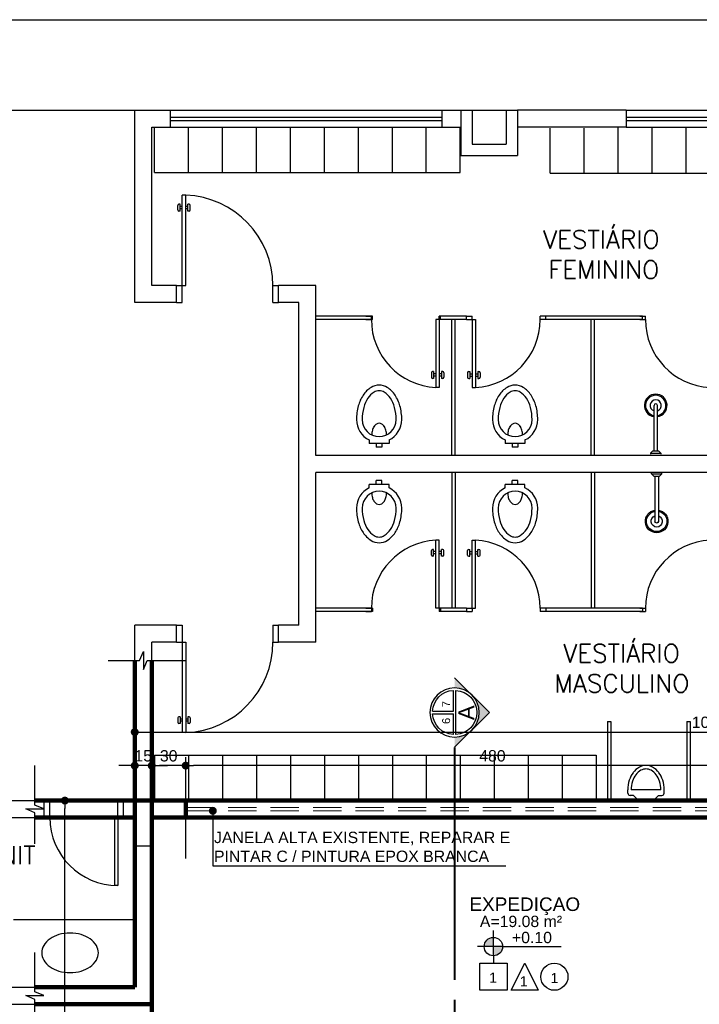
# Model space of a CAD drawing. Header units: metres. Extents: x -44 to 208, y -13 to 238.
# Tile 100 of 154: x -32.32 to -26.31, y 227.71 to 236.41. Entities that reach past the tile are written whole.
import ezdxf
from ezdxf.enums import TextEntityAlignment as Align

# ---------------------------------------------------------------- set-up
doc = ezdxf.new("R2010")
doc.units = ezdxf.units.M
doc.header["$MEASUREMENT"] = 0
doc.linetypes.add('HIDDEN', pattern=[0.375, 0.25, -0.125])
doc.layers.add('A4Proj', color=1, linetype='HIDDEN', lineweight=9)
doc.layers.add('ALV-ALT', color=7, linetype='Continuous', lineweight=90)
for name, color, linetype in [('CTA-GER', 35, 'Continuous'), ('FINO-03', 2, 'Continuous'), ('HTC-EST', 253, 'Continuous'), ('PAREDES', 4, 'Continuous'), ('PIS-DSN', 40, 'Continuous'), ('SMB-GER', 9, 'Continuous'), ('TXT-AMB', 25, 'Continuous'), ('TXT-ESP', 40, 'Continuous')]:
    doc.layers.add(name, color=color, linetype=linetype)
doc.styles.add('50-30', font='romans.shx', dxfattribs={"height": 0.16})
doc.styles.add('ARIAL', font='arial.ttf')
doc.styles.add('Griffe', font='arial.ttf')
doc.styles.add('Texto Ambiente 1-50', font='arial.ttf', dxfattribs={"height": 0.12})
doc.styles.add('Texto Cota', font='arial.ttf')
doc.styles.add('Texto Especificacao 1-50', font='arial.ttf', dxfattribs={"height": 0.1})
doc.dimstyles.new('ARQ-1-50', dxfattribs={"dimscale": 0, "dimtxt": 0.1, "dimasz": 0.07, "dimexe": 0.075, "dimexo": 0.1, "dimgap": 0.035, "dimtad": 1, "dimdec": 0, "dimlfac": 100, "dimzin": 1, "dimdsep": 46, "dimtxsty": 'Texto Cota', "dimblk": 'DOT', "dimcen": 0.1, "dimclrd": 256, "dimclre": 256, "dimclrt": 15, "dimaunit": 1, "dimadec": 0, "dimazin": 0, "dimtfac": 1.8, "dimtdec": 0, "dimtix": 1, "dimtmove": 2, "dimatfit": 1, "dimldrblk": 'DOT', "dimfxl": 1, "dimtolj": 1, "dimtzin": 4, "dimlwd": -1, "dimarcsym": 0})

# ---------------------------------------------------------------- blocks, each defined once
blk = doc.blocks.new('CHUV-2')
at = {"layer": 'HTC-EST', "linetype": 'Continuous'}
for p, q in [((0.1812, -0.0167), (0.2012, 0.0033)), ((0.2012, 0.0033), (0.2112, 0.0033)), ((0.2012, -0.0867), (0.2012, 0.0033)), ((0.1812, -0.0267), (-0.2188, -0.0267)), ((0.1812, -0.0567), (-0.2188, -0.0567)), ((0.1812, -0.0667), (0.1812, -0.0167)), ((0.1812, -0.0667), (0.2012, -0.0867)), ((0.2012, -0.0867), (0.2112, -0.0867))]:
    blk.add_line(p, q, dxfattribs=at)
for radius, start, end in [(0.1, 8.62693, 351.37307), (0.09, 8.62693, 351.37307), (0.05, 17.4576, 342.5424), (0.015, 90, 270)]:
    blk.add_arc((-0.2188, -0.0417), radius, start, end, dxfattribs=at)
blk = doc.blocks.new('CHUVEIRO')
at = {"layer": 'FINO-03'}
blk.add_blockref('CHUV-2', (0.0295, 0.0403), dxfattribs=at)
blk = doc.blocks.new('ENTORNO')
at = {"layer": 'HTC-EST'}
for p, q in [((93.3591, 2.6406), (132.8091, 2.6406)), ((93.3591, 1.8406), (100.1591, 1.8406)), ((100.1591, 0.1406), (100.1591, 1.8406)), ((100.1591, 1.8406), (100.4741, 1.8406)), ((100.4741, 1.8406), (102.8741, 1.8406)), ((100.4741, 1.6906), (100.4741, 1.8406)), ((102.8741, 1.8406), (103.1391, 1.8406)), ((102.8741, 1.6906), (102.8741, 1.8406)), ((103.0391, 1.8406), (103.0391, 1.4406)), ((103.1391, 1.8406), (103.1391, 1.5406)), ((103.1391, 1.8406), (103.5391, 1.8406)), ((103.4391, 1.8406), (103.4391, 1.5406)), ((104.4991, 1.8406), (103.5391, 1.8406)), ((103.5391, 1.8406), (103.5391, 1.4406)), ((104.4991, 1.8406), (106.8991, 1.8406)), ((104.4991, 1.8406), (104.4991, 1.6906)), ((100.4741, 1.7806), (102.8741, 1.7806)), ((100.4741, 1.7506), (102.8741, 1.7506)), ((104.4991, 1.7806), (106.8991, 1.7806)), ((104.4991, 1.7506), (106.8991, 1.7506)), ((100.3091, 0.2906), (100.3091, 1.6906)), ((100.3091, 1.6906), (100.4741, 1.6906)), ((100.3341, 1.2906), (100.3341, 1.6906)), ((100.4741, 1.6906), (102.8741, 1.6906)), ((100.6341, 1.2906), (100.6341, 1.6906)), ((100.9341, 1.2906), (100.9341, 1.6906)), ((101.2341, 1.2906), (101.2341, 1.6906)), ((101.5341, 1.2906), (101.5341, 1.6906)), ((101.8341, 1.2906), (101.8341, 1.6906)), ((102.1341, 1.2906), (102.1341, 1.6906)), ((102.4341, 1.2906), (102.4341, 1.6906)), ((102.7341, 1.2906), (102.7341, 1.6906)), ((102.8741, 1.6906), (103.0391, 1.6906)), ((103.0341, 1.2906), (103.0341, 1.6906)), ((104.4991, 1.6906), (103.5391, 1.6906)), ((103.8276, 1.2836), (103.8276, 1.6836)), ((104.1276, 1.2836), (104.1276, 1.6836)), ((104.4276, 1.2906), (104.4276, 1.6906)), ((104.4991, 1.6906), (106.8991, 1.6906)), ((104.7276, 1.2906), (104.7276, 1.6906)), ((105.0276, 1.2836), (105.0276, 1.6836)), ((103.1391, 1.5406), (103.4391, 1.5406)), ((103.0391, 1.4406), (103.5391, 1.4406)), ((100.3341, 1.2906), (103.0341, 1.2906)), ((103.8276, 1.2836), (105.0276, 1.2836)), ((104.7276, 1.2836), (105.9276, 1.2836)), ((100.5791, 0.2906), (100.5791, 1.0901)), ((100.6091, 1.0901), (100.5791, 1.0901)), ((100.6091, 0.2906), (100.6091, 1.0901)), ((100.5391, 0.9601), (100.5391, 1.0001)), ((100.5591, 1.0101), (100.5491, 1.0101)), ((100.5591, 0.9501), (100.5591, 1.0101)), ((100.5791, 0.9901), (100.5591, 0.9901)), ((100.5791, 0.9701), (100.5591, 0.9701)), ((100.6291, 0.9901), (100.6091, 0.9901)), ((100.6291, 0.9701), (100.6091, 0.9701)), ((100.6391, 1.0101), (100.6291, 1.0101)), ((100.6291, 0.9501), (100.6291, 1.0101)), ((100.6491, 0.9601), (100.6491, 1.0001)), ((100.5591, 0.9501), (100.5491, 0.9501)), ((100.6391, 0.9501), (100.6291, 0.9501)), ((100.5291, 0.2906), (100.3091, 0.2906)), ((100.5291, 0.1406), (100.5291, 0.2906)), ((100.5291, 0.2906), (100.6091, 0.2906)), ((100.5791, 0.1406), (100.5791, 0.2906)), ((101.3791, 0.1406), (101.3791, 0.2906)), ((101.3791, 0.2906), (101.4291, 0.2906)), ((101.7591, 0.2906), (101.4291, 0.2906)), ((101.4291, 0.1406), (101.4291, 0.2906)), ((101.7591, -1.2094), (101.7591, 0.2906)), ((100.5291, 0.1406), (100.1591, 0.1406)), ((100.5291, 0.1406), (100.5791, 0.1406)), ((101.3791, 0.1406), (101.4291, 0.1406)), ((101.6091, 0.1406), (101.4291, 0.1406)), ((101.6091, -2.7094), (101.6091, 0.1406)), ((102.2591, 0.0206), (101.7591, 0.0206)), ((102.1987, 0.0206), (102.2487, 0.0206)), ((102.2487, -0.0094), (102.2487, 0.0206)), ((102.2591, -0.0094), (102.2591, 0.0206)), ((102.8487, -0.0094), (102.8487, 0.0206)), ((102.8987, 0.0206), (102.8487, 0.0206)), ((102.8591, -0.0094), (102.8591, 0.0206)), ((103.0891, 0.0206), (102.8591, 0.0206)), ((103.0891, -0.0094), (103.0891, 0.0206)), ((103.0891, 0.0206), (103.1391, 0.0206)), ((103.1391, -0.0094), (103.1391, 0.0206)), ((103.7391, -0.0094), (103.7391, 0.0206)), ((103.7891, 0.0206), (103.7391, 0.0206)), ((104.6441, 0.0206), (103.7893, 0.0206)), ((103.7893, -0.0094), (103.7893, 0.0206)), ((104.6191, 0.0206), (104.6691, 0.0206)), ((104.6441, -0.0094), (104.6441, 0.0206)), ((104.6691, -0.0094), (104.6691, 0.0206)), ((102.2591, -0.0094), (101.7591, -0.0094)), ((102.1987, -0.0094), (102.2487, -0.0094)), ((102.8187, -0.0094), (102.8187, -0.6094)), ((102.8187, -0.0094), (102.8187, -0.0094)), ((102.8487, -0.0094), (102.8187, -0.0094)), ((102.8487, -0.0094), (102.8487, -0.6094)), ((102.8987, -0.0094), (102.8487, -0.0094)), ((103.0891, -0.0094), (102.8591, -0.0094)), ((102.9591, -1.2094), (102.9591, -0.0094)), ((102.9891, -1.2094), (102.9891, -0.0094)), ((103.0891, -0.0094), (103.1391, -0.0094)), ((103.1391, -0.0094), (103.1391, -0.6094)), ((103.1391, -0.0094), (103.1691, -0.0094)), ((103.1691, -0.0094), (103.1691, -0.6094)), ((103.1691, -0.0094), (103.1691, -0.0094)), ((103.7891, -0.0094), (103.7391, -0.0094)), ((104.6441, -0.0094), (103.7893, -0.0094)), ((104.1891, -1.2094), (104.1891, -0.0094)), ((104.2191, -1.2094), (104.2191, -0.0094)), ((104.6191, -0.0094), (104.6691, -0.0094)), ((102.7787, -0.4794), (102.7787, -0.5194)), ((102.7987, -0.4694), (102.7887, -0.4694)), ((102.7987, -0.4694), (102.7987, -0.5294)), ((102.8187, -0.4894), (102.7987, -0.4894)), ((102.8187, -0.5094), (102.7987, -0.5094)), ((102.8687, -0.4894), (102.8487, -0.4894)), ((102.8687, -0.5094), (102.8487, -0.5094)), ((102.8687, -0.4694), (102.8687, -0.5294)), ((102.8787, -0.4694), (102.8687, -0.4694)), ((102.8887, -0.4794), (102.8887, -0.5194)), ((103.0991, -0.4794), (103.0991, -0.5194)), ((103.1091, -0.4694), (103.1191, -0.4694)), ((103.1191, -0.4694), (103.1191, -0.5294)), ((103.1191, -0.4894), (103.1391, -0.4894)), ((103.1191, -0.5094), (103.1391, -0.5094)), ((103.1691, -0.4894), (103.1891, -0.4894)), ((103.1691, -0.5094), (103.1891, -0.5094)), ((103.1891, -0.4694), (103.1991, -0.4694)), ((103.1891, -0.4694), (103.1891, -0.5294)), ((103.2091, -0.4794), (103.2091, -0.5194)), ((102.7987, -0.5294), (102.7887, -0.5294)), ((102.8787, -0.5294), (102.8687, -0.5294)), ((103.1091, -0.5294), (103.1191, -0.5294)), ((103.1891, -0.5294), (103.1991, -0.5294)), ((102.8487, -0.6094), (102.8187, -0.6094)), ((103.1391, -0.6094), (103.1691, -0.6094)), ((102.2304, -1.073), (102.2304, -1.103)), ((102.4047, -1.103), (102.2304, -1.103)), ((102.2925, -1.103), (102.2925, -1.138)), ((102.3425, -1.103), (102.3425, -1.138)), ((102.4047, -1.073), (102.4047, -1.103)), ((103.4312, -1.073), (103.4312, -1.103)), ((103.6055, -1.103), (103.4312, -1.103)), ((103.4934, -1.103), (103.4934, -1.138)), ((103.5434, -1.103), (103.5434, -1.138)), ((103.6055, -1.073), (103.6055, -1.103)), ((107.8791, -1.2094), (101.7591, -1.2094)), ((102.3425, -1.138), (102.2925, -1.138)), ((102.9591, -1.2047), (102.9591, -1.2094)), ((102.9891, -1.2047), (102.9891, -1.2094)), ((103.5434, -1.138), (103.4934, -1.138)), ((107.8791, -1.3594), (101.7591, -1.3594)), ((101.7591, -2.8594), (101.7591, -1.3594)), ((102.9591, -1.3594), (102.9591, -2.5594)), ((102.9891, -1.3594), (102.9891, -2.5594)), ((104.1891, -1.3594), (104.1891, -2.5594)), ((104.2191, -1.3594), (104.2191, -2.5594)), ((102.4047, -1.4657), (102.2304, -1.4657)), ((102.2304, -1.4957), (102.2304, -1.4657)), ((102.2925, -1.4657), (102.2925, -1.4307)), ((102.3425, -1.4307), (102.2925, -1.4307)), ((102.3425, -1.4657), (102.3425, -1.4307)), ((102.4047, -1.4957), (102.4047, -1.4657)), ((103.6055, -1.4657), (103.4312, -1.4657)), ((103.4312, -1.4957), (103.4312, -1.4657)), ((103.4934, -1.4657), (103.4934, -1.4307)), ((103.5434, -1.4307), (103.4934, -1.4307)), ((103.5434, -1.4657), (103.5434, -1.4307)), ((103.6055, -1.4957), (103.6055, -1.4657)), ((102.8187, -2.5594), (102.8187, -1.9594)), ((102.8487, -1.9594), (102.8187, -1.9594)), ((102.8487, -2.5594), (102.8487, -1.9594)), ((103.1391, -2.5594), (103.1391, -1.9594)), ((103.1391, -1.9594), (103.1691, -1.9594)), ((103.1691, -2.5594), (103.1691, -1.9594)), ((102.7787, -2.0894), (102.7787, -2.0494)), ((102.7987, -2.0394), (102.7887, -2.0394)), ((102.7987, -2.0994), (102.7987, -2.0394)), ((102.8187, -2.0594), (102.7987, -2.0594)), ((102.8187, -2.0794), (102.7987, -2.0794)), ((102.8687, -2.0594), (102.8487, -2.0594)), ((102.8687, -2.0794), (102.8487, -2.0794)), ((102.8687, -2.0994), (102.8687, -2.0394)), ((102.8787, -2.0394), (102.8687, -2.0394)), ((102.8887, -2.0894), (102.8887, -2.0494)), ((103.0991, -2.0894), (103.0991, -2.0494)), ((103.1091, -2.0394), (103.1191, -2.0394)), ((103.1191, -2.0994), (103.1191, -2.0394)), ((103.1191, -2.0594), (103.1391, -2.0594)), ((103.1191, -2.0794), (103.1391, -2.0794)), ((103.1691, -2.0594), (103.1891, -2.0594)), ((103.1691, -2.0794), (103.1891, -2.0794)), ((103.1891, -2.0394), (103.1991, -2.0394)), ((103.1891, -2.0994), (103.1891, -2.0394)), ((103.2091, -2.0894), (103.2091, -2.0494)), ((102.7987, -2.0994), (102.7887, -2.0994)), ((102.8787, -2.0994), (102.8687, -2.0994)), ((103.1091, -2.0994), (103.1191, -2.0994)), ((103.1891, -2.0994), (103.1991, -2.0994)), ((102.2591, -2.5594), (101.7591, -2.5594)), ((102.2591, -2.5894), (101.7591, -2.5894)), ((102.1987, -2.5594), (102.2487, -2.5594)), ((102.1987, -2.5894), (102.2487, -2.5894)), ((102.2487, -2.5594), (102.2487, -2.5894)), ((102.2591, -2.5594), (102.2591, -2.5894)), ((102.8187, -2.5594), (102.8187, -2.5594)), ((102.8487, -2.5594), (102.8187, -2.5594)), ((102.8487, -2.5594), (102.8487, -2.5894)), ((102.8987, -2.5594), (102.8487, -2.5594)), ((102.8987, -2.5894), (102.8487, -2.5894)), ((102.8591, -2.5594), (102.8591, -2.5894)), ((103.0891, -2.5594), (102.8591, -2.5594)), ((103.0891, -2.5894), (102.8591, -2.5894)), ((103.0891, -2.5594), (103.0891, -2.5894)), ((103.0891, -2.5594), (103.1391, -2.5594)), ((103.0891, -2.5894), (103.1391, -2.5894)), ((103.1391, -2.5594), (103.1391, -2.5894)), ((103.1391, -2.5594), (103.1691, -2.5594)), ((103.1691, -2.5594), (103.1691, -2.5594)), ((103.7391, -2.5594), (103.7391, -2.5894)), ((103.7891, -2.5594), (103.7391, -2.5594)), ((103.7891, -2.5894), (103.7391, -2.5894)), ((104.6441, -2.5594), (103.7893, -2.5594)), ((103.7893, -2.5594), (103.7893, -2.5894)), ((104.6441, -2.5894), (103.7893, -2.5894)), ((104.6191, -2.5594), (104.6691, -2.5594)), ((104.6191, -2.5894), (104.6691, -2.5894)), ((104.6441, -2.5594), (104.6441, -2.5894)), ((104.6691, -2.5594), (104.6691, -2.5894)), ((100.1591, -4.2594), (100.1591, -2.7094)), ((100.5291, -2.7094), (100.1591, -2.7094)), ((100.5291, -2.8594), (100.5291, -2.7094)), ((100.5291, -2.7094), (100.5791, -2.7094)), ((100.5791, -2.7094), (100.5791, -2.8594)), ((101.3791, -2.7094), (101.3791, -2.8594)), ((101.3791, -2.7094), (101.4291, -2.7094)), ((101.4291, -2.8594), (101.4291, -2.7094)), ((101.6091, -2.7094), (101.4291, -2.7094)), ((100.3091, -4.2594), (100.3091, -2.8594)), ((100.5291, -2.8594), (100.3091, -2.8594)), ((100.5291, -2.8594), (100.6091, -2.8594)), ((100.5791, -2.8594), (100.5791, -3.6588)), ((100.6091, -2.8594), (100.6091, -3.6588)), ((101.3791, -2.8594), (101.4291, -2.8594)), ((101.7591, -2.8594), (101.4291, -2.8594)), ((100.5391, -3.5288), (100.5391, -3.5688)), ((100.5591, -3.5188), (100.5491, -3.5188)), ((100.5591, -3.5188), (100.5591, -3.5788)), ((100.5791, -3.5388), (100.5591, -3.5388)), ((100.5791, -3.5588), (100.5591, -3.5588)), ((100.6291, -3.5388), (100.6091, -3.5388)), ((100.6291, -3.5588), (100.6091, -3.5588)), ((100.6391, -3.5188), (100.6291, -3.5188)), ((100.6291, -3.5188), (100.6291, -3.5788)), ((100.6491, -3.5288), (100.6491, -3.5688)), ((104.3341, -3.5594), (104.3341, -4.2594)), ((104.3341, -3.5594), (104.3641, -3.5594)), ((104.3641, -3.5594), (104.3641, -4.2594)), ((105.0341, -3.5594), (105.0341, -4.2594)), ((105.0341, -3.5594), (105.0641, -3.5594)), ((105.0641, -3.5594), (105.0641, -4.2594)), ((100.5591, -3.5788), (100.5491, -3.5788)), ((100.6391, -3.5788), (100.6291, -3.5788)), ((100.6091, -3.6588), (100.5791, -3.6588)), ((100.3341, -3.8594), (104.2341, -3.8594)), ((100.3341, -3.8594), (100.3341, -4.2594)), ((100.6341, -3.8594), (100.6341, -4.2594)), ((100.9341, -3.8594), (100.9341, -4.2594)), ((101.2341, -3.8594), (101.2341, -4.2594)), ((101.5341, -3.8594), (101.5341, -4.2594)), ((101.8341, -3.8594), (101.8341, -4.2594)), ((102.1341, -3.8594), (102.1341, -4.2594)), ((102.4341, -3.8594), (102.4341, -4.2594)), ((102.7341, -3.8594), (102.7341, -4.2594)), ((103.0341, -3.8594), (103.0341, -4.2594)), ((103.3341, -3.8594), (103.3341, -4.2594)), ((103.6341, -3.8594), (103.6341, -4.2594)), ((103.9341, -3.8594), (103.9341, -4.2594)), ((104.2341, -3.8594), (104.2341, -4.2594)), ((104.3341, -3.8594), (104.3341, -4.2594)), ((104.5138, -4.1944), (104.5138, -4.1644)), ((104.8045, -4.1644), (104.5438, -4.1644)), ((104.8345, -4.1944), (104.8345, -4.1644)), ((98.9591, -4.2594), (99.3591, -4.2594)), ((99.3591, -4.4094), (99.3591, -4.2594)), ((99.3591, -4.2594), (99.4091, -4.2594)), ((99.3591, -4.2594), (99.3591, -4.2594)), ((99.4091, -4.4094), (99.4091, -4.2594)), ((100.0091, -4.4094), (100.0091, -4.2594)), ((100.0591, -4.2594), (100.0091, -4.2594)), ((100.0591, -4.4094), (100.0591, -4.2594)), ((100.0591, -4.2594), (100.1591, -4.2594)), ((104.5638, -4.2144), (104.5338, -4.2144)), ((104.5962, -4.2468), (104.5638, -4.2144)), ((104.745, -4.2498), (104.6033, -4.2498)), ((104.7521, -4.2468), (104.7845, -4.2144)), ((104.7845, -4.2144), (104.8145, -4.2144)), ((98.9591, -4.4094), (99.3591, -4.4094)), ((99.3591, -4.4094), (99.4091, -4.4094)), ((99.9791, -4.4094), (99.9791, -5.0094)), ((100.0091, -4.4094), (99.9791, -4.4094)), ((100.0591, -4.4094), (100.0091, -4.4094)), ((100.0091, -4.4094), (100.0091, -5.0094)), ((100.0591, -4.4094), (100.1591, -4.4094)), ((100.0091, -5.0094), (99.9791, -5.0094)), ((99.0891, -5.3094), (100.1591, -5.3094)), ((98.0591, -5.9094), (100.1591, -5.9094)), ((97.9091, -6.0594), (100.1591, -6.0594))]:
    blk.add_line(p, q, dxfattribs=at)
blk.add_lwpolyline([(99.5877, -5.7795, 0.07067), (99.6868, -5.7655, 0.082314), (99.7645, -5.7283, 0.106842), (99.8204, -5.668, 0.13438), (99.8377, -5.6045, 0.13438), (99.8204, -5.5411, 0.106842), (99.7645, -5.4808, 0.082314), (99.6868, -5.4436, 0.07067), (99.5877, -5.4295, 0.07067), (99.4886, -5.4436, 0.082314), (99.411, -5.4808, 0.106842), (99.3551, -5.5411, 0.13438), (99.3377, -5.6045, 0.13438), (99.3551, -5.668, 0.106842), (99.411, -5.7283, 0.082314), (99.4886, -5.7655, 0.07067)], format="xyb", close=True, dxfattribs=at)
for centre, radius, start, end in [((100.5791, 0.2906), 0.8, 0, 87.8509), ((100.5491, 1.0001), 0.01, 90, 180), ((100.5491, 0.9601), 0.01, 180, 270), ((100.6391, 1.0001), 0.01, 0, 90), ((100.6391, 0.9601), 0.01, 270, 0), ((102.8501, -0.0088), 0.6014, 180.05524, 267.00716), ((103.1377, -0.0088), 0.6014, 272.99284, 359.94476), ((105.2705, -0.0088), 0.6014, 180.05524, 267.00716), ((102.7887, -0.4794), 0.01, 90, 180), ((102.7887, -0.5194), 0.01, 180, 270), ((102.8787, -0.4794), 0.01, 0, 90), ((102.8787, -0.5194), 0.01, 270, 0), ((103.1091, -0.4794), 0.01, 90, 180), ((103.1091, -0.5194), 0.01, 180, 270), ((103.1991, -0.4794), 0.01, 0, 90), ((103.1991, -0.5194), 0.01, 270, 0), ((102.3692, -0.8039), 0.2309, 122.27961, 146.74563), ((102.3175, -0.7222), 0.1342, 90, 122.27961), ((102.3175, -0.7222), 0.1342, 57.72039, 90), ((102.2659, -0.8039), 0.2309, 33.25437, 57.72039), ((103.57, -0.8039), 0.2309, 122.27961, 146.74563), ((103.5184, -0.7222), 0.1342, 90, 122.27961), ((103.5184, -0.7222), 0.1342, 57.72039, 90), ((103.4667, -0.8039), 0.2309, 33.25437, 57.72039), ((102.4512, -0.8577), 0.329, 146.74563, 164.80419), ((102.3692, -0.8039), 0.1809, 122.27961, 146.74563), ((102.3175, -0.7222), 0.0842, 90, 122.27961), ((102.3175, -0.7222), 0.0842, 57.72039, 90), ((102.2659, -0.8039), 0.1809, 33.25437, 57.72039), ((102.1838, -0.8577), 0.329, 15.19581, 33.25437), ((103.6521, -0.8577), 0.329, 146.74563, 164.80419), ((103.57, -0.8039), 0.1809, 122.27961, 146.74563), ((103.5184, -0.7222), 0.0842, 90, 122.27961), ((103.5184, -0.7222), 0.0842, 57.72039, 90), ((103.4667, -0.8039), 0.1809, 33.25437, 57.72039), ((103.3847, -0.8577), 0.329, 15.19581, 33.25437), ((102.581, -0.893), 0.4635, 164.80419, 180), ((102.4512, -0.8577), 0.279, 146.74563, 164.80419), ((102.1838, -0.8577), 0.279, 15.19581, 33.25437), ((102.054, -0.893), 0.4635, 360, 15.19581), ((103.7819, -0.893), 0.4635, 164.80419, 180), ((103.6521, -0.8577), 0.279, 146.74563, 164.80419), ((103.3847, -0.8577), 0.279, 15.19581, 33.25437), ((103.2548, -0.893), 0.4635, 360, 15.19581), ((102.581, -0.893), 0.4135, 164.80419, 180), ((102.054, -0.893), 0.4135, 0, 15.19581), ((103.7819, -0.893), 0.4135, 164.80419, 180), ((103.2548, -0.893), 0.4135, 0, 15.19581), ((102.3175, -0.893), 0.2, 180, 244.15807), ((102.3175, -0.893), 0.15, 180, 0), ((102.3659, -1.0156), 0.1121, 147.51294, 165.22462), ((102.3362, -0.9967), 0.0769, 123.04437, 147.51294), ((102.3175, -0.968), 0.0427, 90, 123.04437), ((102.3175, -0.968), 0.0427, 56.95563, 90), ((102.2989, -0.9967), 0.0769, 32.48706, 56.95563), ((102.2692, -1.0156), 0.1121, 14.77538, 32.48706), ((102.3175, -0.893), 0.2, 295.84193, 0), ((103.5184, -0.893), 0.2, 180, 244.15807), ((103.5184, -0.893), 0.15, 180, 0), ((103.5667, -1.0156), 0.1121, 147.51294, 165.22462), ((103.537, -0.9967), 0.0769, 123.04437, 147.51294), ((103.5184, -0.968), 0.0427, 90, 123.04437), ((103.5184, -0.968), 0.0427, 56.95563, 90), ((103.4997, -0.9967), 0.0769, 32.48706, 56.95563), ((103.47, -1.0156), 0.1121, 14.77538, 32.48706), ((103.5184, -0.893), 0.2, 295.84193, 0), ((102.4129, -1.028), 0.1607, 165.22462, 180), ((102.2222, -1.028), 0.1607, 0, 14.77538), ((103.6137, -1.028), 0.1607, 165.22462, 180), ((103.423, -1.028), 0.1607, 0, 14.77538), ((102.3175, -1.6757), 0.2, 115.84193, 180), ((102.3175, -1.6757), 0.15, 0, 180), ((102.4129, -1.5407), 0.1607, 180, 194.77538), ((102.2222, -1.5407), 0.1607, 345.22462, 360), ((102.3175, -1.6757), 0.2, 0, 64.15807), ((103.5184, -1.6757), 0.2, 115.84193, 180), ((103.5184, -1.6757), 0.15, 0, 180), ((103.6137, -1.5407), 0.1607, 180, 194.77538), ((103.423, -1.5407), 0.1607, 345.22462, 360), ((103.5184, -1.6757), 0.2, 0, 64.15807), ((102.3659, -1.5531), 0.1121, 194.77538, 212.48706), ((102.3362, -1.572), 0.0769, 212.48706, 236.95563), ((102.3175, -1.6007), 0.0427, 236.95563, 270), ((102.3175, -1.6007), 0.0427, 270, 303.04437), ((102.2989, -1.572), 0.0769, 303.04437, 327.51294), ((102.2692, -1.5531), 0.1121, 327.51294, 345.22462), ((103.5667, -1.5531), 0.1121, 194.77538, 212.48706), ((103.537, -1.572), 0.0769, 212.48706, 236.95563), ((103.5184, -1.6007), 0.0427, 236.95563, 270), ((103.5184, -1.6007), 0.0427, 270, 303.04437), ((103.4997, -1.572), 0.0769, 303.04437, 327.51294), ((103.47, -1.5531), 0.1121, 327.51294, 345.22462), ((102.581, -1.6757), 0.4635, 180, 195.19581), ((102.581, -1.6757), 0.4135, 180, 195.19581), ((102.054, -1.6757), 0.4135, 344.80419, 0), ((102.054, -1.6757), 0.4635, 344.80419, 0), ((103.7819, -1.6757), 0.4635, 180, 195.19581), ((103.7819, -1.6757), 0.4135, 180, 195.19581), ((103.2548, -1.6757), 0.4135, 344.80419, 0), ((103.2548, -1.6757), 0.4635, 344.80419, 0), ((102.4512, -1.711), 0.329, 195.19581, 213.25437), ((102.4512, -1.711), 0.279, 195.19581, 213.25437), ((102.1838, -1.711), 0.279, 326.74563, 344.80419), ((102.1838, -1.711), 0.329, 326.74563, 344.80419), ((103.6521, -1.711), 0.329, 195.19581, 213.25437), ((103.6521, -1.711), 0.279, 195.19581, 213.25437), ((103.3847, -1.711), 0.279, 326.74563, 344.80419), ((103.3847, -1.711), 0.329, 326.74563, 344.80419), ((102.3692, -1.7648), 0.2309, 213.25437, 237.72039), ((102.3692, -1.7648), 0.1809, 213.25437, 237.72039), ((102.2659, -1.7648), 0.1809, 302.27961, 326.74563), ((102.2659, -1.7648), 0.2309, 302.27961, 326.74563), ((103.57, -1.7648), 0.2309, 213.25437, 237.72039), ((103.57, -1.7648), 0.1809, 213.25437, 237.72039), ((103.4667, -1.7648), 0.1809, 302.27961, 326.74563), ((103.4667, -1.7648), 0.2309, 302.27961, 326.74563), ((102.3175, -1.8466), 0.1342, 237.72039, 270), ((102.8501, -2.5599), 0.6014, 92.99284, 179.94476), ((102.3175, -1.8466), 0.0842, 237.72039, 270), ((102.3175, -1.8466), 0.0842, 270, 302.27961), ((102.3175, -1.8466), 0.1342, 270, 302.27961), ((103.1377, -2.5599), 0.6014, 0.05524, 87.00716), ((103.5184, -1.8466), 0.1342, 237.72039, 270), ((103.5184, -1.8466), 0.0842, 237.72039, 270), ((103.5184, -1.8466), 0.0842, 270, 302.27961), ((103.5184, -1.8466), 0.1342, 270, 302.27961), ((105.2705, -2.5599), 0.6014, 92.99284, 179.94476), ((102.7887, -2.0494), 0.01, 90, 180), ((102.8787, -2.0494), 0.01, 0, 90), ((103.1091, -2.0494), 0.01, 90, 180), ((103.1991, -2.0494), 0.01, 0, 90), ((102.7887, -2.0894), 0.01, 180, 270), ((102.8787, -2.0894), 0.01, 270, 0), ((103.1091, -2.0894), 0.01, 180, 270), ((103.1991, -2.0894), 0.01, 270, 0), ((100.5791, -2.8594), 0.8, 272.1491, 0), ((100.5491, -3.5288), 0.01, 90, 180), ((100.6391, -3.5288), 0.01, 0, 90), ((100.5491, -3.5688), 0.01, 180, 270), ((100.6391, -3.5688), 0.01, 270, 0), ((104.6991, -4.1159), 0.1726, 119.0061, 143.23757), ((104.6991, -4.1159), 0.1426, 119.0061, 143.23757), ((104.6742, -4.071), 0.1213, 90, 119.0061), ((104.6742, -4.071), 0.0913, 90, 119.0061), ((104.6742, -4.071), 0.1213, 60.9939, 90), ((104.6742, -4.071), 0.0913, 60.9939, 90), ((104.6493, -4.1159), 0.1426, 36.76243, 60.9939), ((104.6493, -4.1159), 0.1726, 36.76243, 60.9939), ((104.8002, -4.1644), 0.2864, 162.80542, 180), ((104.7383, -4.1453), 0.2216, 143.23757, 162.80542), ((104.8002, -4.1644), 0.2564, 162.80542, 180), ((104.7383, -4.1453), 0.1916, 143.23757, 162.80542), ((104.61, -4.1453), 0.1916, 17.19458, 36.76243), ((104.61, -4.1453), 0.2216, 17.19458, 36.76243), ((104.5482, -4.1644), 0.2564, 0, 17.19458), ((104.5482, -4.1644), 0.2864, 0, 17.19458), ((104.5338, -4.1944), 0.02, 180, 270), ((104.6033, -4.2398), 0.01, 225, 270), ((104.745, -4.2398), 0.01, 270, 315), ((104.8145, -4.1944), 0.02, 270, 0), ((100.0091, -4.4094), 0.6, 180, 270)]:
    blk.add_arc(centre, radius, start, end, dxfattribs=at)
at = {"layer": 'HTC-EST', "rotation": 270}
blk.add_blockref('CHUVEIRO', (104.7615, -0.9574), dxfattribs=at)
at = {"layer": 'HTC-EST', "xscale": -1, "rotation": 270}
blk.add_blockref('CHUVEIRO', (104.7701, -1.6029), dxfattribs=at)
at = {"layer": 'HTC-EST', "style": '50-30'}
for s, p in [('VESTIÁRIO', (103.766, 0.6193)), ('FEMININO', (103.8111, 0.3526)), ('VESTIÁRIO', (103.9442, -3.0379)), ('MASCULINO', (103.8644, -3.3045)), ('SANIT', (98.7087, -4.8219))]:
    blk.add_text(s, height=0.16, dxfattribs=at).set_placement(p)
blk = doc.blocks.new('Nivel')
h = blk.add_hatch(color=256)
h.paths.add_polyline_path([(0, 0), (0, 0.0813, 0.414214), (-0.0813, 0)])
h.paths.add_polyline_path([(0.0813, 0), (0, 0), (0, -0.0813, 0.414214)])
for p, q in [((0, -0.0813), (0, 0.1418)), ((0.0813, 0), (-0.1418, 0)), ((0.0813, 0), (0.5995, 0)), ((0, -0.0813), (0, -0.1418))]:
    blk.add_line(p, q)
blk.add_circle((0, 0), 0.0813)
at = {"style": 'Griffe'}
blk.add_attdef('NIVEL', text='', height=0.1, dxfattribs=at).set_placement((0.3404, 0), align=Align.BOTTOM_CENTER)
blk = doc.blocks.new('_DOT')
at = {"color": 0, "linetype": 'ByBlock'}
blk.add_line((-0.5, 0), (-1, 0), dxfattribs=at)
at = {"color": 0, "linetype": 'ByBlock', "const_width": 0.5}
blk.add_lwpolyline([(-0.25, 0, 1), (0.25, 0, 1)], format="xyb", close=True, dxfattribs=at)
blk = doc.blocks.new('*D4150')
at = {"layer": 'CTA-GER', "lineweight": -2, "transparency": 16777216}
for p, q in [((-30.85, 229.0016), (-30.85, 229.898)), ((-26.05, 229.0016), (-26.05, 229.898))]:
    blk.add_line(p, q, dxfattribs=at)
at = {"layer": 'CTA-GER', "transparency": 16777216}
blk.add_line((-26.12, 229.823), (-30.78, 229.823), dxfattribs=at)
at = {"layer": 'Defpoints', "color": 0, "transparency": 16777216}
for p in [(-30.85, 229.823), (-30.85, 228.9016), (-26.05, 228.9016)]:
    blk.add_point(p, dxfattribs=at)
at = {"layer": 'CTA-GER', "transparency": 16777216, "xscale": 0.07, "yscale": 0.07, "zscale": 0.07, "rotation": 180}
blk.add_blockref('_DOT', (-30.85, 229.823), dxfattribs=at)
at = {"layer": 'CTA-GER', "transparency": 16777216, "xscale": 0.07, "yscale": 0.07, "zscale": 0.07}
blk.add_blockref('_DOT', (-26.05, 229.823), dxfattribs=at)
at = {"layer": 'CTA-GER', "color": 15, "transparency": 16777216, "insert": (-28.1411, 229.9091), "char_height": 0.1, "attachment_point": 5, "style": 'Texto Cota'}
blk.add_mtext('\\A1;480', dxfattribs=at)
blk = doc.blocks.new('*D4151')
at = {"layer": 'CTA-GER', "lineweight": -2, "transparency": 16777216}
for p, q in [((-31.15, 229.0016), (-31.15, 229.898)), ((-30.85, 229.0016), (-30.85, 229.898))]:
    blk.add_line(p, q, dxfattribs=at)
at = {"layer": 'CTA-GER', "transparency": 16777216}
blk.add_line((-30.92, 229.823), (-31.08, 229.823), dxfattribs=at)
at = {"layer": 'Defpoints', "color": 0, "transparency": 16777216}
for p in [(-31.15, 229.823), (-31.15, 228.9016), (-30.85, 228.9016)]:
    blk.add_point(p, dxfattribs=at)
at = {"layer": 'CTA-GER', "transparency": 16777216, "xscale": 0.07, "yscale": 0.07, "zscale": 0.07, "rotation": 180}
blk.add_blockref('_DOT', (-31.15, 229.823), dxfattribs=at)
at = {"layer": 'CTA-GER', "transparency": 16777216, "xscale": 0.07, "yscale": 0.07, "zscale": 0.07}
blk.add_blockref('_DOT', (-30.85, 229.823), dxfattribs=at)
at = {"layer": 'CTA-GER', "color": 15, "transparency": 16777216, "insert": (-31, 229.9091), "char_height": 0.1, "attachment_point": 5, "style": 'Texto Cota'}
blk.add_mtext('\\A1;30', dxfattribs=at)
blk = doc.blocks.new('*D4152')
at = {"layer": 'CTA-GER', "lineweight": -2, "transparency": 16777216}
for p, q in [((-31.3, 229.0016), (-31.3, 229.898)), ((-31.15, 229.0016), (-31.15, 229.898))]:
    blk.add_line(p, q, dxfattribs=at)
at = {"layer": 'CTA-GER', "transparency": 16777216}
for p, q in [((-31.37, 229.823), (-31.44, 229.823)), ((-31.15, 229.823), (-31.3, 229.823)), ((-31.08, 229.823), (-31.01, 229.823))]:
    blk.add_line(p, q, dxfattribs=at)
at = {"layer": 'Defpoints', "color": 0, "transparency": 16777216}
for p in [(-31.3, 229.823), (-31.3, 228.9016), (-31.15, 228.9016)]:
    blk.add_point(p, dxfattribs=at)
at = {"layer": 'CTA-GER', "transparency": 16777216, "xscale": 0.07, "yscale": 0.07, "zscale": 0.07}
blk.add_blockref('_DOT', (-31.3, 229.823), dxfattribs=at)
at = {"layer": 'CTA-GER', "transparency": 16777216, "xscale": 0.07, "yscale": 0.07, "zscale": 0.07, "rotation": 180}
blk.add_blockref('_DOT', (-31.15, 229.823), dxfattribs=at)
at = {"layer": 'CTA-GER', "color": 15, "transparency": 16777216, "insert": (-31.225, 229.9091), "char_height": 0.1, "attachment_point": 5, "style": 'Texto Cota'}
blk.add_mtext('\\A1;15', dxfattribs=at)
blk = doc.blocks.new('*D4153')
at = {"layer": 'CTA-GER', "lineweight": -2, "transparency": 16777216}
for p, q in [((-31.3, 229.0016), (-31.3, 230.1942)), ((-21.15, 229.0016), (-21.15, 230.1942))]:
    blk.add_line(p, q, dxfattribs=at)
at = {"layer": 'CTA-GER', "transparency": 16777216}
blk.add_line((-31.23, 230.1192), (-21.22, 230.1192), dxfattribs=at)
at = {"layer": 'Defpoints', "color": 0, "transparency": 16777216}
for p in [(-21.15, 230.1192), (-31.3, 228.9016), (-21.15, 228.9016)]:
    blk.add_point(p, dxfattribs=at)
at = {"layer": 'CTA-GER', "transparency": 16777216, "xscale": 0.07, "yscale": 0.07, "zscale": 0.07, "rotation": 180}
blk.add_blockref('_DOT', (-31.3, 230.1192), dxfattribs=at)
at = {"layer": 'CTA-GER', "transparency": 16777216, "xscale": 0.07, "yscale": 0.07, "zscale": 0.07}
blk.add_blockref('_DOT', (-21.15, 230.1192), dxfattribs=at)
at = {"layer": 'CTA-GER', "color": 15, "transparency": 16777216, "insert": (-26.225, 230.2053), "char_height": 0.1, "attachment_point": 5, "style": 'Texto Cota'}
blk.add_mtext('\\A1;1015', dxfattribs=at)
blk = doc.blocks.new('*D4154')
at = {"layer": 'CTA-GER', "lineweight": -2, "transparency": 16777216}
for p, q in [((-31.4, 229.5141), (-31.9921, 229.5141)), ((-31.4, 210.3641), (-31.9921, 210.3641))]:
    blk.add_line(p, q, dxfattribs=at)
at = {"layer": 'CTA-GER', "transparency": 16777216}
blk.add_line((-31.9171, 210.4341), (-31.9171, 229.4441), dxfattribs=at)
at = {"layer": 'Defpoints', "color": 0, "transparency": 16777216}
for p in [(-31.9171, 229.5141), (-31.3, 229.5141), (-31.3, 210.3641)]:
    blk.add_point(p, dxfattribs=at)
at = {"layer": 'CTA-GER', "transparency": 16777216, "xscale": 0.07, "yscale": 0.07, "zscale": 0.07}
for p, rotation in [((-31.9171, 229.5141), 90), ((-31.9171, 210.3641), 270)]:
    blk.add_blockref('_DOT', p, dxfattribs=dict(at, rotation=rotation))
at = {"layer": 'CTA-GER', "color": 15, "transparency": 16777216, "insert": (-32.0031, 219.9391), "char_height": 0.1, "attachment_point": 5, "rotation": 90, "style": 'Texto Cota'}
blk.add_mtext('\\A1;1915', dxfattribs=at)
blk = doc.blocks.new('Corte dir-cima')
h = blk.add_hatch(color=256)
h.dxf.hatch_style = 1
h.paths.add_polyline_path([(8.189, 0.439), (7.75, 0.879), (7.311, 0.439, -0.414214)])
h = blk.add_hatch(color=256)
h.dxf.hatch_style = 1
h.paths.add_polyline_path([(7.311, 0.439, 0.198912), (7.129, 0), (6.871, 0)])
h = blk.add_hatch(color=256)
h.dxf.hatch_style = 1
h.paths.add_polyline_path([(8.189, 0.439), (8.629, 0), (8.371, 0, 0.198912)])
for p, q in [((6.871, 0), (7.75, 0.879)), ((8.629, 0), (7.75, 0.879)), ((7.192, 0.031), (8.308, 0.031)), ((7.129, -0.031), (7.129, -0.031)), ((7.192, -0.031), (7.719, -0.031)), ((7.719, -0.559), (7.719, -0.031)), ((7.781, -0.031), (8.308, -0.031)), ((7.781, -0.559), (7.781, -0.031))]:
    blk.add_line(p, q)
at = {"const_width": 0.05}
for points in [[(-6.871, 0), (-1, 0)], [(-0.5, 0), (0.5, 0)], [(1, 0), (6.871, 0)]]:
    blk.add_lwpolyline(points, dxfattribs=at)
blk.add_circle((7.75, 0), 0.621)
for start, end in [(3.1847, 176.8153), (183.1847, 266.8153), (273.1847, 356.8153)]:
    blk.add_arc((7.75, 0), 0.559, start, end)
at = {"style": 'Griffe'}
for tag, height, p in [('A', 0.4, (7.75, 0.295)), ('B', 0.2, (7.537, -0.213)), ('C', 0.2, (7.963, -0.213))]:
    blk.add_attdef(tag, text='', height=height, dxfattribs=at).set_placement(p, align=Align.MIDDLE_CENTER)

msp = doc.modelspace()

# ---------------------------------------------------------------- linework, layer by layer
at = {"layer": 'A4Proj'}
for p, q in [((-30.85, 229.4541), (-26.05, 229.4541)), ((-30.85, 229.4241), (-26.05, 229.4241))]:
    msp.add_line(p, q, dxfattribs=at)
at = {"layer": 'ALV-ALT'}
for p, q in [((-31.3, 227.8641), (-31.3, 230.7519)), ((-31.15, 221.8141), (-31.15, 230.7519)), ((-32.1826, 229.5141), (-30.85, 229.5141)), ((-30.85, 229.3641), (-30.85, 229.5141)), ((-30.85, 229.5141), (-26.05, 229.5141)), ((-32.1826, 229.3641), (-31.3, 229.3641)), ((-31.15, 229.3641), (-30.85, 229.3641)), ((-30.85, 229.3641), (-26.05, 229.3641)), ((-32.1826, 227.8641), (-31.3, 227.8641)), ((-32.1826, 227.7141), (-31.15, 227.7141))]:
    msp.add_line(p, q, dxfattribs=at)
at = {"layer": 'PAREDES'}
msp.add_line((-31.3, 229.1141), (-31.15, 229.1141), dxfattribs=at)
at = {"layer": 'PIS-DSN'}
for points in [[(-31.5335, 230.7519), (-31.2589, 230.7519), (-31.2217, 230.8311), (-31.2217, 230.6727), (-31.1892, 230.7519), (-30.8415, 230.7519)], [(-32.1826, 229.1308), (-32.1826, 229.4055), (-32.2618, 229.4427), (-32.1034, 229.4427), (-32.1826, 229.4751), (-32.1826, 229.8229)], [(-32.1826, 227.4808), (-32.1826, 227.7555), (-32.2618, 227.7927), (-32.1034, 227.7927), (-32.1826, 227.8251), (-32.1826, 228.1729)]]:
    msp.add_lwpolyline(points, dxfattribs=at)
at = {"layer": 'TXT-ESP'}
for points in [[(-28.0114, 227.8386), (-28.2514, 227.8386), (-28.2514, 228.0786), (-28.0114, 228.0786)], [(-27.736, 227.8386), (-27.976, 227.8386), (-27.856, 228.0786), (-27.856, 228.0786)]]:
    msp.add_lwpolyline(points, close=True, dxfattribs=at)
msp.add_circle((-27.594, 227.9579), 0.12, dxfattribs=at)

# ---------------------------------------------------------------- block references
msp.add_blockref('ENTORNO', (-131.4591, 233.7735))
at = {"layer": 'SMB-GER'}
ref = msp.add_blockref('Corte dir-cima', (-28.4752, 227.5801), dxfattribs=dict(at, xscale=-0.35, yscale=0.35, zscale=0.35, rotation=270))
ref.add_attrib('A', 'A', dxfattribs={"layer": '0', "height": 0.14, "rotation": 270, "style": 'Griffe', "text_generation_flag": 4}).set_placement((-28.3719, 230.2906), align=Align.MIDDLE_CENTER)
ref.add_attrib('B', '6', dxfattribs={"layer": '0', "height": 0.07, "rotation": 270, "style": 'Griffe', "text_generation_flag": 6}).set_placement((-28.5499, 230.218), align=Align.MIDDLE_CENTER)
ref.add_attrib('C', '7', dxfattribs={"layer": '0', "height": 0.07, "rotation": 270, "style": 'Griffe', "text_generation_flag": 6}).set_placement((-28.5499, 230.3672), align=Align.MIDDLE_CENTER)
msp.add_blockref('Nivel', (-28.1324, 228.2244), dxfattribs=at).add_auto_attribs({'NIVEL': '+0.10'})

# ---------------------------------------------------------------- texts
at = {"layer": 'TXT-AMB', "insert": (-28.3447, 228.6587), "char_height": 0.12, "width": 2.887209, "attachment_point": 1, "style": 'Texto Ambiente 1-50'}
msp.add_mtext('EXPEDIÇAO', dxfattribs=at)
at = {"layer": 'TXT-ESP'}
for s, height, style, p in [('A=19.08 m²', 0.1, 'Texto Especificacao 1-50', (-28.2521, 228.3966)), ('1', 0.09, 'ARIAL', (-28.1704, 227.9045)), ('1', 0.09, 'ARIAL', (-27.8994, 227.8722)), ('1', 0.09, 'ARIAL', (-27.6279, 227.9017))]:
    msp.add_text(s, height=height, dxfattribs=dict(at, style=style)).set_placement(p)
at = {"layer": 'TXT-ESP', "insert": (-30.5999, 229.2386), "char_height": 0.1, "width": 2.974864, "attachment_point": 1, "style": 'ARIAL'}
msp.add_mtext('JANELA ALTA EXISTENTE, REPARAR E PINTAR C / PINTURA EPOX BRANCA', dxfattribs=at)

# ---------------------------------------------------------------- dimensions: what is measured, and where the dimension line sits
at = {"layer": 'CTA-GER'}
for base, p1, p2, picture, middle in [((-21.15, 230.1192), (-31.3, 228.9016), (-21.15, 228.9016), '*D4153', (-26.225, 230.2053)), ((-31.3, 229.823), (-31.15, 228.9016), (-31.3, 228.9016), '*D4152', (-31.225, 229.9091)), ((-31.15, 229.823), (-30.85, 228.9016), (-31.15, 228.9016), '*D4151', (-31, 229.9091))]:
    dim = msp.add_linear_dim(base=base, p1=p1, p2=p2, dimstyle='ARQ-1-50', override={"dimscale": 1}, dxfattribs=at)
    dim.commit()
    dim.dimension.update_dxf_attribs({"geometry": picture, "text_midpoint": middle})
dim = msp.add_linear_dim(base=(-30.85, 229.823), p1=(-26.05, 228.9016), p2=(-30.85, 228.9016), dimstyle='ARQ-1-50', override={"dimscale": 1}, dxfattribs=at)
dim.commit()
dim.dimension.update_dxf_attribs({"geometry": '*D4150', "text_midpoint": (-28.1411, 229.9091), "dimtype": 160})
dim = msp.add_linear_dim(base=(-31.9171, 229.5141), p1=(-31.3, 210.3641), p2=(-31.3, 229.5141), angle=90, dimstyle='ARQ-1-50', override={"dimscale": 1}, dxfattribs=at)
dim.commit()
dim.dimension.update_dxf_attribs({"geometry": '*D4154', "text_midpoint": (-32.0031, 219.9391)})

# ---------------------------------------------------------------- leaders
msp.add_leader([(-30.6102, 229.4241), (-30.6102, 228.9364), (-28.0227, 228.9364)], dimstyle='ARQ-1-50', override={"dimscale": 1}, dxfattribs=at)

doc.saveas('drawing.dxf')
